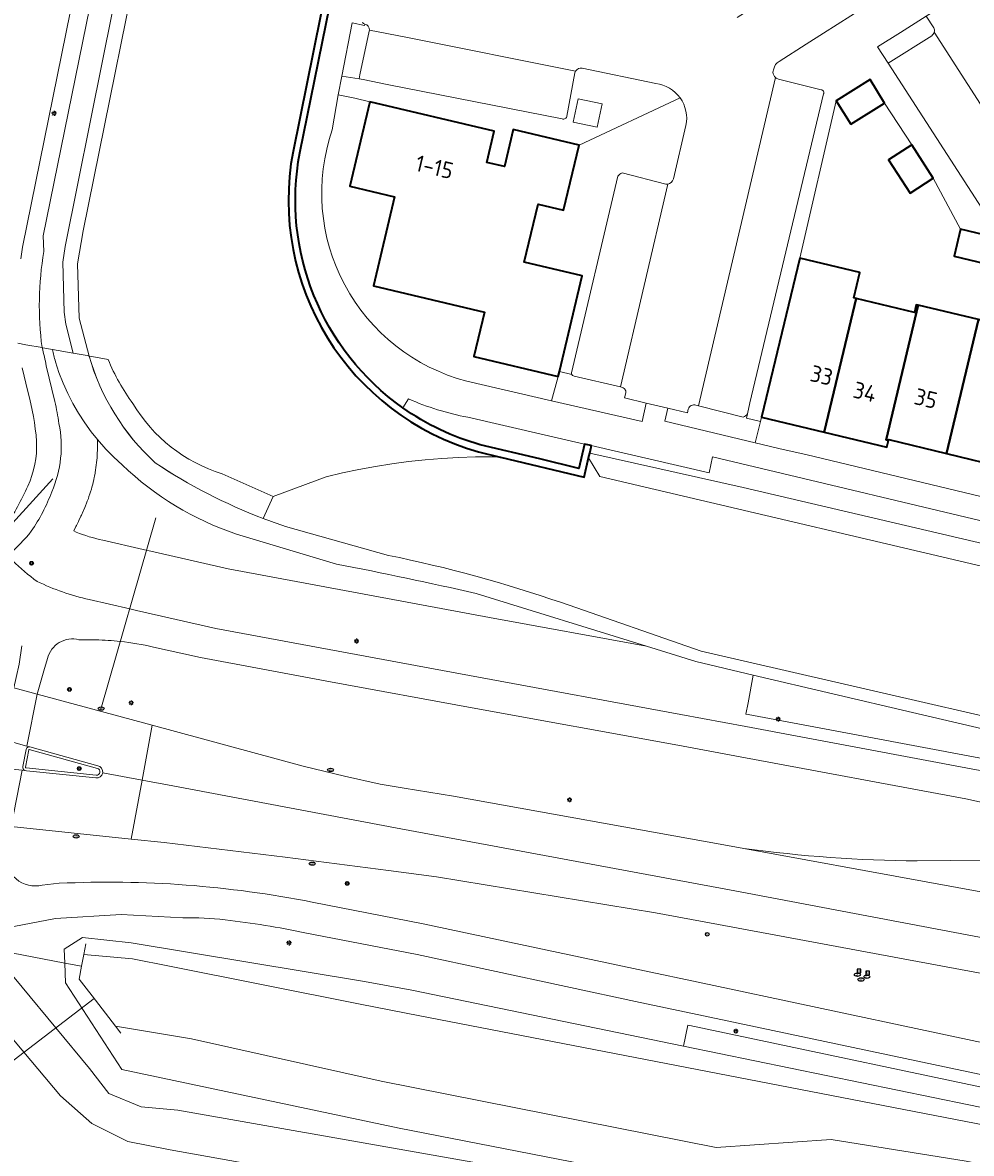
# Model space of a CAD drawing. Header units: metres. Extents: x 149984 to 156489, y 469398 to 478068.
# Tile 207 of 256: x 154310 to 154388, y 471612 to 471705. Entities that reach past the tile are written whole.
import ezdxf
from ezdxf.enums import TextEntityAlignment as Align

# ---------------------------------------------------------------- set-up
doc = ezdxf.new("R2010")
doc.units = ezdxf.units.M
doc.header["$LTSCALE"] = 0.75
for name, color, linetype, lineweight in [('B-WE-GK-BESCHOEIING-G', 252, 'GK-BESCHOEIING-SO', 18), ('B-WE-GK-KADEMUUR-GV', 252, 'Continuous', 35), ('B-WE-GR-GROENVOORZIENING-GV', 252, 'Continuous', 18), ('B-WE-GR-STRUIK-GV', 252, 'Continuous', 13), ('B-WE-IE-MEUBILAIR-S', 252, 'Continuous', 25), ('B-WE-IE-MEUBILAIR_WEGMEUBILAIR-GV', 252, 'Continuous', 18), ('B-WE-KW-KUNSTWERK_DUIKER-G', 6, 'Continuous', 18), ('B-WE-OG-BEBOUWING-GV', 6, 'Continuous', 35), ('B-WE-OG-BEBOUWING-T18', 1, 'Continuous', 18), ('B-WE-OG-TERREIN_BEGROEID-GV', 252, 'Continuous', 18), ('B-WE-OG-TERREIN_ERF-GV', 252, 'Continuous', 18), ('B-WE-OG-TERREIN_OEVER-GV', 252, 'Continuous', 18), ('B-WE-OG-WATER-GV', 252, 'Continuous', 18), ('B-WE-OG-WATER_SLOOT-GV', 252, 'Continuous', 18), ('B-WE-VH-GESLOTENVERHARDING-GV', 252, 'Continuous', 18), ('B-WE-VH-GESLOTENVERHARDING_ASFALT-GV', 252, 'Continuous', 18), ('B-WE-VH-ONVERHARD-GV', 252, 'Continuous', 18), ('B-WE-VH-OPENVERHARDING-GV', 252, 'Continuous', 18), ('B-WE-VH-OPENVERHARDING_BETONSTRAATSTEEN-GV', 252, 'Continuous', 18), ('B-WE-VH-OPENVERHARDING_STRAATBAKSTEEN-GV', 252, 'Continuous', 18), ('B-WE-VH-OPENVERHARDING_TEGEL-GV', 252, 'Continuous', 18)]:
    doc.layers.add(name, color=color, linetype=linetype, lineweight=lineweight)
doc.styles.add('NLCS-ISO', font='NLCS-ISO.ttf')
doc.styles.add('NLCS-ISO-M750-T18', font='NLCS-ISO.ttf', dxfattribs={"height": 1.35})
doc.linetypes.add('GK-BESCHOEIING-SO', pattern='A,18,-3,[1,NLCS.SHX,S=0.6,R=0,X=0,Y=0],-3', length=24)

# ---------------------------------------------------------------- blocks, each defined once
blk = doc.blocks.new('SIE-MEUBILAIR_BORD_VERKEER-SO')
blk.add_lwpolyline([(-0.5625, -0.5625), (0.5625, -0.5625), (0.5625, 0.5625), (-0.5625, 0.5625)], close=True)
at = {"style": 'NLCS-ISO'}
blk.add_text('vb', height=0.75, dxfattribs=at).set_placement((0, 0), align=Align.MIDDLE_CENTER)
blk = doc.blocks.new('SIE-MEUBILAIR_BORD_LOCATIEPAAL-SO')
blk.add_lwpolyline([(-0.75, -0.75), (0.75, -0.75), (0.75, 0.75), (-0.75, 0.75)], close=True)
at = {"style": 'NLCS-ISO'}
blk.add_text('lp', height=0.75, dxfattribs=at).set_placement((0.01, 0.12), align=Align.MIDDLE_CENTER)
blk = doc.blocks.new('SIE-MEUBILAIR_PAAL_VERKEERSBORD-SO')
blk.add_circle((0, 0), 0.75)
at = {"style": 'NLCS-ISO'}
blk.add_text('vb', height=0.75, dxfattribs=at).set_placement((0, 0.07), align=Align.MIDDLE_CENTER)
blk = doc.blocks.new('SIE-MEUBILAIR_PAAL_HECTOMETER-SO')
blk.add_circle((0, 0), 0.75)
at = {"style": 'NLCS-ISO'}
blk.add_text('hm', height=0.75, dxfattribs=at).set_placement((0.16, 0.07), align=Align.MIDDLE_CENTER)
blk = doc.blocks.new('SIE-MEUBILAIR_PAAL_LICHTMAST-SO')
for points in [[(-0.62, 0), (-1, 0)], [(-0.71, 0.71), (-0.44, 0.44)], [(0, 1), (0, 0.62)], [(0.44, 0.44), (0.71, 0.71)], [(1, 0), (0.62, 0)], [(-0.71, -0.71), (-0.44, -0.44)], [(0, -0.62), (0, -1)], [(0.44, -0.44), (0.71, -0.71)]]:
    blk.add_lwpolyline(points)
blk.add_circle((0, 0), 0.5)
blk = doc.blocks.new('SIE-MEUBILAIR_PUT_WATERLEIDINGPUT-SO')
blk.add_ellipse((0, 0), major_axis=(1.25, 0), ratio=0.54)
at = {"style": 'NLCS-ISO'}
blk.add_text('wl', height=0.75, dxfattribs=at).set_placement((-0.14, 0), align=Align.MIDDLE_CENTER)
blk = doc.blocks.new('SIE-MEUBILAIR_PUT_KOLK-SO')
blk.add_ellipse((0, 0), major_axis=(1.25, 0), ratio=0.54)
at = {"style": 'NLCS-ISO'}
blk.add_text('klk', height=0.75, dxfattribs=at).set_placement((0.03, 0), align=Align.MIDDLE_CENTER)

msp = doc.modelspace()

# ---------------------------------------------------------------- linework, layer by layer
at = {"layer": 'B-WE-GK-BESCHOEIING-G'}
for points in [[(154321.397, 471668.755, -0.137492), (154315.958, 471677.53)], [(154330.263, 471664.183, -0.055684), (154321.397, 471668.755)]]:
    msp.add_lwpolyline(points, format="xyb", dxfattribs=at)
at = {"layer": 'B-WE-GK-BESCHOEIING-G', "flags": 128}
for points in [[(154393.84, 471659.19), (154357.936, 471667.629)], [(154315.7, 471629.212), (154315.529, 471628.337)], [(154315.529, 471628.337), (154315.343, 471627.382)], [(154316.225, 471624.959), (154318.124, 471622.464)], [(154318.124, 471622.464), (154318.56, 471621.891)]]:
    msp.add_lwpolyline(points, dxfattribs=at)
at = {"layer": 'B-WE-GK-KADEMUUR-GV', "flags": 128}
for points in [[(154350.198, 471781.16), (154337.769, 471719.322), (154332.725, 471694.342)], [(154333.285, 471694.231), (154337.872, 471716.849), (154345.612, 471755.323), (154350.789, 471781.056), (154350.198, 471781.16)], [(154347.978, 471669.656), (154349.755, 471669.231), (154349.774, 471669.226), (154356.652, 471667.581), (154357.015, 471669.154), (154357.107, 471669.553), (154357.222, 471670.051), (154357.213, 471670.168), (154356.672, 471670.292), (154356.211, 471668.292), (154352.995, 471669.07), (154348.115, 471670.234)]]:
    msp.add_lwpolyline(points, dxfattribs=at)
at = {"layer": 'B-WE-GK-KADEMUUR-GV'}
for points in [[(154332.725, 471694.342, 0.388766), (154347.978, 471669.656)], [(154341.735, 471673.283, -0.293768), (154333.285, 471694.231)], [(154348.115, 471670.234, -0.085395), (154341.735, 471673.283)]]:
    msp.add_lwpolyline(points, format="xyb", dxfattribs=at)
at = {"layer": 'B-WE-GR-GROENVOORZIENING-GV', "flags": 128}
for points in [[(154312.962, 471678.064), (154312.166, 471678.206), (154312.096, 471678.218)], [(154312.447, 471676.715), (154313.153, 471673.788)], [(154388.648, 471644.603), (154370.13, 471648.059), (154369.943, 471648.094), (154370.116, 471649.022), (154370.543, 471651.313), (154365.814, 471652.428), (154361.785, 471653.676), (154348.881, 471656.051), (154327.394, 471660.047), (154321.023, 471661.482), (154320.523, 471661.608), (154320.404, 471661.637), (154317.093, 471662.387), (154316.786, 471662.459), (154316.512, 471662.529), (154316.242, 471662.603), (154315.971, 471662.684), (154315.705, 471662.768), (154315.434, 471662.86), (154315.173, 471662.954), (154314.907, 471663.056), (154314.696, 471663.163), (154314.88, 471663.517), (154314.919, 471663.595), (154315.088, 471663.935), (154315.127, 471664.016), (154315.29, 471664.359), (154315.327, 471664.44), (154315.484, 471664.786), (154315.507, 471664.839), (154315.608, 471665.069), (154315.667, 471665.211), (154315.761, 471665.443), (154315.817, 471665.59), (154315.904, 471665.829), (154315.954, 471665.973), (154316.033, 471666.21), (154316.079, 471666.357), (154316.15, 471666.597), (154316.193, 471666.749), (154316.257, 471666.991), (154316.294, 471667.142), (154316.35, 471667.386), (154316.383, 471667.54), (154316.407, 471667.664), (154316.431, 471667.785), (154316.45, 471667.884), (154316.458, 471667.935), (154316.499, 471668.182), (154316.523, 471668.339), (154316.556, 471668.587), (154316.574, 471668.743), (154316.6, 471668.992), (154316.613, 471669.146), (154316.63, 471669.396), (154316.639, 471669.551), (154316.649, 471669.802), (154316.652, 471669.96), (154316.654, 471670.229), (154316.653, 471670.363), (154316.647, 471670.613), (154316.644, 471670.669), (154316.146, 471671.288), (154315.599, 471672.043), (154315.093, 471672.825), (154314.627, 471673.632), (154314.203, 471674.461), (154313.822, 471675.312), (154313.486, 471676.18), (154313.194, 471677.065)], [(154318.694, 471668.578), (154318.006, 471669.206), (154317.35, 471669.868), (154316.644, 471670.669), (154316.647, 471670.613), (154316.653, 471670.363), (154316.654, 471670.229), (154316.652, 471669.96), (154316.649, 471669.802), (154316.639, 471669.551), (154316.63, 471669.396), (154316.613, 471669.146), (154316.6, 471668.992), (154316.574, 471668.743), (154316.556, 471668.587), (154316.523, 471668.339), (154316.499, 471668.182), (154316.458, 471667.935), (154316.45, 471667.884), (154316.431, 471667.785)], [(154316.431, 471667.785), (154316.407, 471667.664), (154316.383, 471667.54), (154316.35, 471667.386), (154316.294, 471667.142), (154316.257, 471666.991), (154316.193, 471666.749), (154316.15, 471666.597), (154316.079, 471666.357), (154316.033, 471666.21), (154315.954, 471665.973), (154315.904, 471665.829), (154315.817, 471665.59), (154315.761, 471665.443), (154315.667, 471665.211), (154315.608, 471665.069), (154315.507, 471664.839), (154315.484, 471664.786), (154315.327, 471664.44), (154315.29, 471664.359), (154315.127, 471664.016), (154315.088, 471663.935), (154314.919, 471663.595), (154314.88, 471663.517), (154314.696, 471663.163), (154314.907, 471663.056), (154315.173, 471662.954), (154315.434, 471662.86), (154315.705, 471662.768), (154315.971, 471662.684), (154316.242, 471662.603), (154316.512, 471662.529), (154316.786, 471662.459), (154317.093, 471662.387), (154320.404, 471661.637), (154320.523, 471661.608), (154321.023, 471661.482), (154327.394, 471660.047), (154348.881, 471656.051), (154361.785, 471653.676), (154347.776, 471658.016)], [(154336.293, 471660.438), (154328.075, 471662.902)], [(154315.969, 471657.516), (154319.298, 471656.761), (154319.86, 471656.619), (154326.389, 471655.149), (154347.971, 471651.135), (154364.601, 471648.074), (154369.946, 471647.076), (154388.464, 471643.62), (154399.382, 471641.57)], [(154316.521, 471654.2), (154315.13, 471654.22)], [(154401.015, 471637.937), (154394.696, 471639.67), (154388.006, 471641.134), (154369.481, 471644.587), (154364.336, 471645.546), (154347.446, 471648.629), (154335.797, 471650.763), (154325.127, 471652.76), (154321.252, 471653.606)], [(154312.54, 471652.675), (154312.248, 471651.67), (154311.699, 471649.74), (154321.147, 471647.184), (154333.566, 471643.824), (154336.941, 471643.009), (154339.882, 471642.355), (154341.851, 471642.005), (154345.9, 471641.349), (154368.133, 471637.362), (154369.774, 471637.068)], [(154411.013, 471641.757), (154403.349, 471643.635), (154383.63, 471648.227), (154370.543, 471651.313), (154370.116, 471649.022), (154369.943, 471648.094), (154370.13, 471648.059), (154388.648, 471644.603), (154399.567, 471642.553), (154412.178, 471640.168), (154421.207, 471638.417), (154423.546, 471637.962), (154423.592, 471637.953), (154429.4, 471636.538)], [(154396.859, 471625.381), (154366.937, 471630.954), (154362.509, 471631.779), (154344.519, 471634.723), (154340.56, 471635.26), (154332.084, 471636.335), (154322.136, 471637.558), (154319.422, 471637.838), (154309.559, 471638.857), (154309.365, 471637.879), (154309.233, 471636.899), (154309.181, 471636.624)], [(154384.012, 471636.035), (154394.842, 471636.159)], [(154312.11, 471634.06), (154313.503, 471634.2)], [(154334.294, 471632.648), (154343.431, 471630.865), (154361.613, 471627.012), (154366.026, 471626.074), (154395.362, 471619.84)], [(154323.666, 471631.353), (154318.596, 471631.634), (154313.188, 471631.306), (154309.062, 471630.512)], [(154361.249, 471624.401), (154342.915, 471628.35), (154333.699, 471630.117)], [(154307.867, 471628.802), (154313.955, 471627.646), (154313.915, 471628.79), (154315.426, 471629.749), (154319.407, 471629.301), (154338.591, 471626.142), (154342.493, 471625.424), (154364.822, 471620.821), (154365.178, 471622.549), (154365.337, 471622.516), (154394.617, 471616.331)], [(154394.821, 471617.31), (154365.544, 471623.494), (154361.249, 471624.401)]]:
    msp.add_lwpolyline(points, dxfattribs=at)
at = {"layer": 'B-WE-GR-GROENVOORZIENING-GV'}
for points in [[(154312.096, 471678.218, -0.024632), (154312.447, 471676.715)], [(154313.194, 471677.065, -0.013959), (154312.962, 471678.064)], [(154313.153, 471673.788, -0.013842), (154313.486, 471671.99)], [(154313.486, 471671.99, -0.153732), (154312.897, 471666.363)], [(154328.075, 471662.902, -0.110694), (154318.694, 471668.578)], [(154312.897, 471666.363, -0.057977), (154311.213, 471663.126)], [(154311.213, 471663.126, -0.037083), (154309.363, 471661.2)], [(154309.695, 471660.709, 0.046379), (154311.689, 471659.014)], [(154347.776, 471658.016, 0.007469), (154336.293, 471660.438)], [(154311.689, 471659.014, 0.058448), (154315.969, 471657.516)], [(154315.13, 471654.22, 0.414274), (154312.54, 471652.675)], [(154318.531, 471654.079, 0.023358), (154316.521, 471654.2)], [(154321.252, 471653.606, 0.032679), (154318.531, 471654.079)], [(154309.181, 471636.624, 0.533229), (154312.11, 471634.06)], [(154369.774, 471637.068, 0.032101), (154384.012, 471636.035)], [(154313.503, 471634.2, -0.060894), (154334.294, 471632.648)], [(154327.149, 471631.19, 0.038769), (154323.666, 471631.353)], [(154333.699, 471630.117, 0.027345), (154327.149, 471631.19)]]:
    msp.add_lwpolyline(points, format="xyb", dxfattribs=at)
at = {"layer": 'B-WE-GR-GROENVOORZIENING-GV', "flags": 128}
msp.add_lwpolyline([(154462.643, 471601.893), (154462.737, 471602.366), (154458.316, 471603.22), (154455.064, 471603.828), (154454.977, 471603.849), (154451.955, 471604.7), (154423.2, 471610.44), (154416.364, 471611.849), (154394.617, 471616.331), (154365.337, 471622.516), (154365.178, 471622.549), (154364.822, 471620.821), (154394.13, 471614.779), (154423.072, 471609.3), (154453.904, 471603.264), (154458.861, 471602.642)], close=True, dxfattribs=at)
at = {"layer": 'B-WE-GR-STRUIK-GV', "flags": 128}
for points in [[(154385.389, 471704.496), (154384.764, 471705.458), (154382.647, 471704.128), (154380.754, 471702.939), (154381.628, 471701.586)], [(154338.633, 471704.808), (154338.609, 471704.697), (154337.592, 471704.92), (154336.73, 471700.524), (154338.15, 471700.314), (154338.221, 471700.627), (154338.983, 471704.22), (154338.995, 471704.317)], [(154381.628, 471701.586), (154385.21, 471703.855)], [(154355.643, 471675.999), (154354.619, 471676.256), (154354.526, 471675.86), (154353.965, 471673.854), (154361.403, 471672.138), (154361.739, 471673.663), (154359.967, 471674.082), (154360.067, 471674.505)], [(154359.636, 471674.987), (154355.824, 471675.883), (154355.775, 471675.895)], [(154359.712, 471674.969), (154359.636, 471674.987)], [(154342.215, 471674), (154341.735, 471673.283)], [(154369.713, 471672.503), (154366.034, 471673.435), (154365.837, 471673.485)], [(154365.208, 471673.164), (154365.136, 471672.86), (154363.52, 471673.242), (154363.272, 471672.18), (154370.693, 471670.404), (154371.135, 471672.152), (154369.998, 471672.429), (154370.077, 471672.784)], [(154348.115, 471670.234), (154352.995, 471669.07), (154356.211, 471668.292), (154356.672, 471670.292), (154347.08, 471672.496)]]:
    msp.add_lwpolyline(points, dxfattribs=at)
at = {"layer": 'B-WE-GR-STRUIK-GV'}
for points in [[(154338.995, 471704.317, 0.341321), (154338.633, 471704.808)], [(154385.21, 471703.855, 0.186199), (154385.423, 471704.141)], [(154385.423, 471704.141, 0.186098), (154385.389, 471704.496)], [(154355.775, 471675.895, -0.169123), (154355.643, 471675.999)], [(154360.067, 471674.505, 0.433416), (154359.712, 471674.969)], [(154347.08, 471672.496, -0.052613), (154342.215, 471674)], [(154365.837, 471673.485, 0.459146), (154365.208, 471673.164)], [(154341.735, 471673.283, 0.085395), (154348.115, 471670.234)], [(154370.077, 471672.784, -0.178334), (154369.713, 471672.503)]]:
    msp.add_lwpolyline(points, format="xyb", dxfattribs=at)
at = {"layer": 'B-WE-IE-MEUBILAIR_WEGMEUBILAIR-GV', "flags": 128}
for points in [[(154310.783, 471645.19), (154310.528, 471643.802)], [(154310.74, 471643.737), (154311.002, 471645.163)], [(154311.049, 471645.192), (154316.645, 471643.647)], [(154316.677, 471643.866), (154311.104, 471645.405)], [(154310.693, 471643.464), (154310.827, 471643.45), (154316.514, 471642.858)], [(154316.537, 471643.077), (154310.785, 471643.676)]]:
    msp.add_lwpolyline(points, dxfattribs=at)
at = {"layer": 'B-WE-IE-MEUBILAIR_WEGMEUBILAIR-GV'}
for points in [[(154311.104, 471645.405, 0.451543), (154310.783, 471645.19)], [(154311.002, 471645.163, -0.447213), (154311.049, 471645.192)], [(154310.528, 471643.802, 0.404302), (154310.693, 471643.464)], [(154310.785, 471643.676, -0.451146), (154310.74, 471643.737)], [(154317.078, 471643.284, 0.399912), (154316.677, 471643.866)], [(154316.514, 471642.858, 0.401817), (154317.078, 471643.284)], [(154316.645, 471643.647, -0.919529), (154316.537, 471643.077)]]:
    msp.add_lwpolyline(points, format="xyb", dxfattribs=at)
at = {"layer": 'B-WE-KW-KUNSTWERK_DUIKER-G', "flags": 128}
for points in [[(154312.989, 471667.445), (154303.043, 471656.545)], [(154316.939, 471648.514), (154321.435, 471664.231)], [(154299.085, 471611.511), (154316.388, 471624.745)]]:
    msp.add_lwpolyline(points, dxfattribs=at)
at = {"layer": 'B-WE-OG-BEBOUWING-GV', "flags": 128}
for points in [[(154378.556, 471696.588), (154381.341, 471698.318), (154380.147, 471700.24), (154377.362, 471698.51)], [(154339.03, 471698.428), (154337.391, 471691.489), (154341.06, 471690.622), (154339.328, 471683.294), (154348.447, 471681.139), (154347.587, 471677.5), (154354.526, 471675.86), (154354.619, 471676.256), (154356.48, 471684.132), (154351.732, 471685.254), (154352.871, 471690.013), (154354.957, 471689.516), (154356.229, 471694.851), (154350.828, 471696.138), (154350.103, 471693.097), (154348.642, 471693.446), (154349.249, 471696.013)], [(154383.572, 471694.871), (154381.674, 471693.638), (154383.448, 471690.907), (154385.346, 471692.14)], [(154387.57, 471687.944), (154387.048, 471685.742), (154390.153, 471685.006), (154390.675, 471687.208)], [(154378.419, 471679.839), (154378.998, 471682.258), (154378.813, 471682.303), (154379.314, 471684.388), (154374.365, 471685.578), (154371.222, 471672.508), (154376.368, 471671.274)], [(154376.368, 471671.274), (154381.517, 471670.039), (154381.665, 471670.59), (154381.461, 471670.639), (154384.109, 471681.709), (154383.945, 471681.748), (154383.791, 471681.106), (154378.998, 471682.258), (154378.419, 471679.839)], [(154386.437, 471669.518), (154389.069, 471680.52), (154384.109, 471681.709), (154381.461, 471670.639), (154381.665, 471670.59), (154381.684, 471670.662)], [(154389.069, 471680.52), (154386.437, 471669.518), (154391.394, 471668.325), (154394.029, 471679.332)]]:
    msp.add_lwpolyline(points, close=True, dxfattribs=at)
at = {"layer": 'B-WE-OG-TERREIN_BEGROEID-GV', "flags": 128}
for points in [[(154312.096, 471678.218), (154312.166, 471678.206), (154312.962, 471678.064), (154314.661, 471677.761), (154314.045, 471680.143), (154313.926, 471681.127), (154313.804, 471685.243), (154314.005, 471686.529), (154317.084, 471701.935), (154330.566, 471768.817), (154343.109, 471830.466), (154355.361, 471889.999)], [(154355.361, 471889.999), (154353.989, 471890.275), (154353.864, 471890.071), (154351.906, 471880.518), (154351.311, 471879.611), (154332.797, 471788.522), (154312.184, 471687.405), (154312.241, 471686.109)], [(154405.388, 471660.162), (154371.786, 471668.159), (154367.206, 471669.249), (154366.912, 471667.94), (154357.213, 471670.168), (154357.222, 471670.051), (154357.107, 471669.553), (154369.711, 471666.731), (154407.632, 471657.845)]]:
    msp.add_lwpolyline(points, dxfattribs=at)
for points in [[(154341.62, 471814.247), (154342.685, 471819.71), (154353.033, 471872.783), (154355.102, 471883.395), (154355.522, 471885.191), (154355.598, 471885.265), (154356.523, 471889.765), (154355.361, 471889.999), (154343.109, 471830.466), (154330.566, 471768.817), (154317.084, 471701.935), (154314.005, 471686.529), (154313.804, 471685.243), (154313.926, 471681.127), (154314.045, 471680.143), (154314.661, 471677.761), (154315.792, 471677.56), (154315.958, 471677.53), (154315.142, 471680.633), (154314.996, 471685.101), (154315.466, 471687.829), (154326.926, 471744.376), (154331.514, 471767.33), (154336.446, 471791.7)], [(154313.955, 471627.646), (154307.867, 471628.802), (154307.679, 471629.033), (154307.67, 471628.996), (154315.994, 471618.98), (154317.576, 471616.918), (154320.229, 471615.837), (154323.245, 471615.558), (154372.845, 471606.808), (154373.048, 471607.912), (154341.441, 471614.084), (154318.651, 471618.904), (154314.013, 471626.009), (154313.956, 471627.646)], [(154297.386, 471612.756), (154298.202, 471612.61), (154299.248, 471611.308), (154300.803, 471609.247), (154310.344, 471608.962), (154341.546, 471602.53), (154353.17, 471600.15), (154363.583, 471598.01), (154364.781, 471604.754), (154322.626, 471612.302), (154319.148, 471612.988), (154316.201, 471614.462), (154313.6, 471616.73), (154304.856, 471627.143), (154304.006, 471627.365), (154299.945, 471625.432), (154299.927, 471625.24), (154299.061, 471620.983), (154297.721, 471614.401)]]:
    msp.add_lwpolyline(points, close=True, dxfattribs=at)
at = {"layer": 'B-WE-OG-TERREIN_BEGROEID-GV'}
msp.add_lwpolyline([(154312.241, 471686.109, 0.074062), (154312.096, 471678.218)], format="xyb", dxfattribs=at)
at = {"layer": 'B-WE-OG-TERREIN_ERF-GV', "flags": 128}
for points in [[(154347.01, 471675.459), (154353.965, 471673.854), (154354.526, 471675.86), (154347.587, 471677.5), (154348.447, 471681.139), (154339.328, 471683.294), (154341.06, 471690.622), (154337.391, 471691.489), (154339.03, 471698.428), (154337.792, 471698.721), (154336.442, 471698.996), (154335.951, 471696.122)], [(154390.153, 471685.006), (154387.048, 471685.742), (154387.57, 471687.944), (154385.346, 471692.14), (154383.448, 471690.907), (154381.674, 471693.638), (154383.572, 471694.871), (154381.341, 471698.318), (154378.556, 471696.588), (154377.362, 471698.51), (154374.365, 471685.578), (154379.314, 471684.388), (154378.813, 471682.303), (154378.998, 471682.258), (154383.791, 471681.106), (154383.945, 471681.748), (154384.109, 471681.709), (154389.069, 471680.52)], [(154391.394, 471668.325), (154386.437, 471669.518), (154381.684, 471670.662), (154381.665, 471670.59), (154381.517, 471670.039), (154376.368, 471671.274), (154371.222, 471672.508), (154371.135, 471672.152), (154370.693, 471670.404), (154372.65, 471669.936), (154374.973, 471669.415), (154406.378, 471661.876)]]:
    msp.add_lwpolyline(points, dxfattribs=at)
at = {"layer": 'B-WE-OG-TERREIN_ERF-GV'}
msp.add_lwpolyline([(154335.951, 471696.122, 0.436671), (154347.01, 471675.459)], format="xyb", dxfattribs=at)
at = {"layer": 'B-WE-OG-TERREIN_OEVER-GV', "flags": 128}
for points in [[(154315.958, 471677.53), (154315.792, 471677.56), (154314.661, 471677.761), (154312.962, 471678.064)], [(154313.194, 471677.065), (154313.486, 471676.18), (154313.822, 471675.312), (154314.203, 471674.461), (154314.627, 471673.632), (154315.093, 471672.825), (154315.599, 471672.043), (154316.146, 471671.288), (154316.644, 471670.669), (154317.35, 471669.868), (154318.006, 471669.206), (154318.694, 471668.578)], [(154407.632, 471657.845), (154369.711, 471666.731), (154357.107, 471669.553), (154357.015, 471669.154), (154357.936, 471667.629), (154393.84, 471659.19)], [(154340.56, 471661.148), (154332.114, 471663.522)], [(154328.075, 471662.902), (154336.293, 471660.438)], [(154347.776, 471658.016), (154361.785, 471653.676), (154365.814, 471652.428), (154370.543, 471651.313), (154383.63, 471648.227), (154403.349, 471643.635), (154411.013, 471641.757)], [(154366.277, 471653.275), (154354.785, 471657.262)], [(154465.159, 471626.841), (154517.352, 471617.092), (154526.814, 471615.284), (154566.637, 471607.673), (154602.464, 471600.883), (154602.873, 471601.955), (154567.528, 471608.675), (154516.479, 471618.312), (154470.544, 471626.887), (154456.641, 471630.187), (154433.376, 471637.817), (154420.303, 471640.874), (154406.72, 471643.968), (154366.277, 471653.275)], [(154394.13, 471614.779), (154364.822, 471620.821), (154342.493, 471625.424), (154338.591, 471626.142), (154319.407, 471629.301), (154315.426, 471629.749), (154313.915, 471628.79), (154313.955, 471627.646), (154313.956, 471627.646), (154315.343, 471627.382), (154315.529, 471628.337), (154319.539, 471628), (154322.56, 471627.401), (154338.237, 471624.276), (154343.155, 471623.296), (154393.832, 471613.5)], [(154398.17, 471609.311), (154388.047, 471611.363), (154376.94, 471613.157), (154367.493, 471612.492), (154339.979, 471617.934), (154324.39, 471621.406), (154318.124, 471622.464), (154316.225, 471624.959), (154315.733, 471625.57), (154315.134, 471626.312), (154315.343, 471627.382), (154313.956, 471627.646), (154314.013, 471626.009), (154318.651, 471618.904), (154341.441, 471614.084), (154373.048, 471607.912), (154373.145, 471608.637), (154380.863, 471608.218), (154396.352, 471605.809)]]:
    msp.add_lwpolyline(points, dxfattribs=at)
at = {"layer": 'B-WE-OG-TERREIN_OEVER-GV'}
for points in [[(154312.962, 471678.064, 0.013959), (154313.194, 471677.065)], [(154321.397, 471668.755, -0.137436), (154315.958, 471677.53)], [(154318.694, 471668.578, 0.110694), (154328.075, 471662.902)], [(154330.263, 471664.183, -0.055746), (154321.397, 471668.755)], [(154332.114, 471663.522, -0.01126), (154330.263, 471664.183)], [(154354.785, 471657.262, 0.033313), (154340.56, 471661.148)], [(154336.293, 471660.438, -0.007469), (154347.776, 471658.016)]]:
    msp.add_lwpolyline(points, format="xyb", dxfattribs=at)
at = {"layer": 'B-WE-OG-WATER-GV', "flags": 128}
for points in [[(154332.725, 471694.342), (154337.769, 471719.322), (154350.198, 471781.16), (154351.427, 471788.153), (154352.363, 471787.988), (154352.71, 471789.958), (154351.774, 471790.123), (154353.003, 471797.115), (154384.165, 471791.636), (154387.035, 471791.279), (154387.808, 471793.501), (154388.068, 471793.416), (154388.054, 471793.338), (154388.389, 471793.278), (154388.473, 471793.263), (154390.205, 471792.953)], [(154336.446, 471791.7), (154331.514, 471767.33), (154326.926, 471744.376), (154315.466, 471687.829), (154314.996, 471685.101), (154315.142, 471680.633), (154315.958, 471677.53), (154316.502, 471677.433), (154317.529, 471677.25)], [(154326.895, 471667.86), (154331.101, 471665.979), (154335.446, 471667.605), (154336.786, 471667.923), (154338.133, 471668.208), (154339.487, 471668.458), (154340.847, 471668.674), (154342.213, 471668.855), (154343.582, 471669.002), (154344.268, 471669.062), (154344.954, 471669.114), (154346.329, 471669.191), (154347.706, 471669.233), (154349.083, 471669.24), (154349.404, 471669.234), (154349.774, 471669.226), (154349.755, 471669.231), (154347.978, 471669.656)], [(154442.984, 471646.987), (154431.234, 471650.296), (154427.092, 471651.407), (154393.84, 471659.19), (154357.936, 471667.629), (154357.015, 471669.154), (154356.652, 471667.581), (154349.774, 471669.226), (154349.404, 471669.234), (154349.083, 471669.24), (154347.706, 471669.233), (154346.329, 471669.191), (154344.954, 471669.114), (154344.268, 471669.062), (154343.582, 471669.002), (154342.213, 471668.855), (154340.847, 471668.674), (154339.487, 471668.458), (154338.133, 471668.208), (154336.786, 471667.923), (154335.446, 471667.605), (154331.101, 471665.979), (154330.263, 471664.183)], [(154332.114, 471663.522), (154340.56, 471661.148)], [(154354.785, 471657.262), (154366.277, 471653.275), (154406.72, 471643.968)], [(154393.832, 471613.5), (154343.155, 471623.296), (154338.237, 471624.276), (154322.56, 471627.401), (154319.539, 471628), (154315.529, 471628.337), (154315.343, 471627.382), (154315.134, 471626.312), (154315.733, 471625.57), (154316.225, 471624.959), (154318.124, 471622.464), (154324.39, 471621.406), (154339.979, 471617.934), (154367.493, 471612.492), (154376.94, 471613.157), (154388.047, 471611.363), (154398.17, 471609.311)]]:
    msp.add_lwpolyline(points, dxfattribs=at)
at = {"layer": 'B-WE-OG-WATER-GV'}
for points in [[(154347.978, 471669.656, -0.388766), (154332.725, 471694.342)], [(154317.529, 471677.25, 0.063074), (154319.57, 471673.617)], [(154319.57, 471673.617, 0.187133), (154326.895, 471667.86)], [(154330.263, 471664.183, 0.01126), (154332.114, 471663.522)], [(154340.56, 471661.148, -0.033313), (154354.785, 471657.262)]]:
    msp.add_lwpolyline(points, format="xyb", dxfattribs=at)
at = {"layer": 'B-WE-OG-WATER_SLOOT-GV', "flags": 128}
for points in [[(154317.529, 471677.25), (154316.502, 471677.433), (154315.958, 471677.53)], [(154331.101, 471665.979), (154326.895, 471667.86)], [(154330.263, 471664.183), (154331.101, 471665.979)]]:
    msp.add_lwpolyline(points, dxfattribs=at)
at = {"layer": 'B-WE-OG-WATER_SLOOT-GV'}
for points in [[(154315.958, 471677.53, 0.137436), (154321.397, 471668.755)], [(154319.57, 471673.617, -0.063074), (154317.529, 471677.25)], [(154326.895, 471667.86, -0.187133), (154319.57, 471673.617)], [(154321.397, 471668.755, 0.055746), (154330.263, 471664.183)]]:
    msp.add_lwpolyline(points, format="xyb", dxfattribs=at)
at = {"layer": 'B-WE-VH-GESLOTENVERHARDING-GV', "flags": 128}
for points in [[(154310.917, 471674.601), (154310.46, 471676.567)], [(154369.481, 471644.587), (154388.006, 471641.134), (154394.696, 471639.67), (154401.015, 471637.937), (154411.581, 471636.009), (154417.62, 471635.178), (154420.538, 471634.693), (154421.017, 471637.435), (154411.99, 471639.186), (154399.382, 471641.57), (154388.464, 471643.62), (154369.946, 471647.076), (154364.601, 471648.074), (154347.971, 471651.135), (154326.389, 471655.149), (154319.86, 471656.619), (154319.298, 471656.761), (154315.969, 471657.516)], [(154315.13, 471654.22), (154316.521, 471654.2)], [(154310.444, 471653.715), (154310.222, 471652.213), (154309.975, 471651.113), (154309.785, 471650.266), (154311.699, 471649.74), (154312.248, 471651.67), (154312.54, 471652.675)], [(154321.252, 471653.606), (154325.127, 471652.76), (154335.797, 471650.763), (154347.446, 471648.629), (154364.336, 471645.546), (154369.481, 471644.587)], [(154317.078, 471643.284), (154320.317, 471642.686), (154321.147, 471647.184), (154311.699, 471649.74), (154310.841, 471645.479), (154311.104, 471645.405)], [(154311.104, 471645.405), (154310.841, 471645.479), (154309.583, 471645.836), (154308.917, 471646.026), (154308.771, 471646.067)], [(154310.528, 471643.802), (154310.783, 471645.19)], [(154311.104, 471645.405), (154316.677, 471643.866)], [(154308.287, 471643.705), (154308.444, 471643.689), (154310.466, 471643.487), (154310.693, 471643.464)], [(154316.514, 471642.858), (154310.827, 471643.45), (154310.693, 471643.464), (154310.466, 471643.487), (154309.559, 471638.857), (154319.422, 471637.838), (154320.317, 471642.686), (154317.078, 471643.284)], [(154369.774, 471637.068), (154399.753, 471631.579)], [(154394.842, 471636.159), (154384.012, 471636.035)], [(154313.503, 471634.2), (154312.11, 471634.06)], [(154333.699, 471630.117), (154342.915, 471628.35), (154361.249, 471624.401), (154365.544, 471623.494), (154394.821, 471617.31), (154416.566, 471612.828), (154417.056, 471615.392), (154395.362, 471619.84), (154366.026, 471626.074), (154361.613, 471627.012), (154343.431, 471630.865), (154334.294, 471632.648)], [(154308.121, 471630.213), (154309.062, 471630.512), (154313.188, 471631.306), (154318.596, 471631.634), (154323.666, 471631.353)]]:
    msp.add_lwpolyline(points, dxfattribs=at)
at = {"layer": 'B-WE-VH-GESLOTENVERHARDING-GV'}
for points in [[(154311.649, 471670.498, 0.049745), (154310.917, 471674.601)], [(154310.928, 471666.846, 0.117434), (154311.649, 471670.498)], [(154309.093, 471663.522, 0.044332), (154310.928, 471666.846)], [(154311.689, 471659.014, -0.046379), (154309.695, 471660.709)], [(154315.969, 471657.516, -0.058448), (154311.689, 471659.014)], [(154312.54, 471652.675, -0.414274), (154315.13, 471654.22)], [(154316.521, 471654.2, -0.023358), (154318.531, 471654.079)], [(154318.531, 471654.079, -0.032679), (154321.252, 471653.606)], [(154310.783, 471645.19, -0.451543), (154311.104, 471645.405)], [(154310.693, 471643.464, -0.404302), (154310.528, 471643.802)], [(154316.677, 471643.866, -0.399912), (154317.078, 471643.284)], [(154317.078, 471643.284, -0.401817), (154316.514, 471642.858)], [(154312.11, 471634.06, -0.533229), (154309.181, 471636.624)], [(154384.012, 471636.035, -0.032101), (154369.774, 471637.068)], [(154334.294, 471632.648, 0.060894), (154313.503, 471634.2)], [(154323.666, 471631.353, -0.038769), (154327.149, 471631.19)], [(154327.149, 471631.19, -0.027345), (154333.699, 471630.117)]]:
    msp.add_lwpolyline(points, format="xyb", dxfattribs=at)
at = {"layer": 'B-WE-VH-GESLOTENVERHARDING-GV', "flags": 128}
for points in [[(154311.699, 471649.74), (154309.785, 471650.266), (154308.917, 471646.026), (154309.583, 471645.836), (154310.841, 471645.479)], [(154399.753, 471631.579), (154369.774, 471637.068), (154368.133, 471637.362), (154345.9, 471641.349), (154341.851, 471642.005), (154339.882, 471642.355), (154336.941, 471643.009), (154333.566, 471643.824), (154321.147, 471647.184), (154320.317, 471642.686), (154322.845, 471642.219), (154341.571, 471638.673), (154369.032, 471633.59), (154397.96, 471628.099), (154418.711, 471624.27), (154419.349, 471627.889), (154414.513, 471628.83)], [(154366.937, 471630.954), (154396.859, 471625.381), (154418.205, 471621.401), (154418.711, 471624.27), (154397.96, 471628.099), (154369.032, 471633.59), (154341.571, 471638.673), (154322.845, 471642.219), (154320.317, 471642.686), (154319.422, 471637.838), (154322.136, 471637.558), (154332.084, 471636.335), (154340.56, 471635.26), (154344.519, 471634.723), (154362.509, 471631.779)]]:
    msp.add_lwpolyline(points, close=True, dxfattribs=at)
at = {"layer": 'B-WE-VH-GESLOTENVERHARDING_ASFALT-GV', "flags": 128}
msp.add_lwpolyline([(154310.348, 471685.517), (154310.478, 471686.467), (154331.26, 471788.726), (154352.033, 471891.166)], dxfattribs=at)
at = {"layer": 'B-WE-VH-ONVERHARD-GV', "flags": 128}
msp.add_lwpolyline([(154358.116, 471698.246), (154356.145, 471698.651), (154355.752, 471696.738), (154357.723, 471696.333)], close=True, dxfattribs=at)
at = {"layer": 'B-WE-VH-OPENVERHARDING-GV', "flags": 128}
for points in [[(154312.096, 471678.218), (154310.756, 471678.457), (154310.105, 471678.573)], [(154310.46, 471676.567), (154310.917, 471674.601)], [(154313.153, 471673.788), (154312.447, 471676.715)], [(154310.783, 471645.19), (154310.528, 471643.802)], [(154316.677, 471643.866), (154311.104, 471645.405)], [(154310.693, 471643.464), (154310.827, 471643.45), (154316.514, 471642.858)]]:
    msp.add_lwpolyline(points, dxfattribs=at)
at = {"layer": 'B-WE-VH-OPENVERHARDING-GV'}
for points in [[(154312.447, 471676.715, 0.024632), (154312.096, 471678.218)], [(154310.917, 471674.601, -0.049745), (154311.649, 471670.498)], [(154313.486, 471671.99, 0.013842), (154313.153, 471673.788)], [(154312.897, 471666.363, 0.153732), (154313.486, 471671.99)], [(154311.649, 471670.498, -0.117434), (154310.928, 471666.846)], [(154310.928, 471666.846, -0.044332), (154309.093, 471663.522)], [(154311.213, 471663.126, 0.057977), (154312.897, 471666.363)], [(154309.363, 471661.2, 0.037083), (154311.213, 471663.126)], [(154311.104, 471645.405, 0.451543), (154310.783, 471645.19)], [(154310.528, 471643.802, 0.404302), (154310.693, 471643.464)], [(154317.078, 471643.284, 0.399912), (154316.677, 471643.866)], [(154316.514, 471642.858, 0.401817), (154317.078, 471643.284)]]:
    msp.add_lwpolyline(points, format="xyb", dxfattribs=at)
at = {"layer": 'B-WE-VH-OPENVERHARDING_BETONSTRAATSTEEN-GV', "flags": 128}
for points in [[(154390.252, 471707.645), (154389.684, 471708.55), (154384.764, 471705.458), (154385.389, 471704.496)], [(154385.423, 471704.141), (154393.456, 471691.638)], [(154393.456, 471691.638), (154385.423, 471704.141)], [(154385.21, 471703.855), (154381.628, 471701.586), (154389.321, 471689.675)]]:
    msp.add_lwpolyline(points, dxfattribs=at)
at = {"layer": 'B-WE-VH-OPENVERHARDING_BETONSTRAATSTEEN-GV'}
for points in [[(154385.423, 471704.141, -0.186199), (154385.21, 471703.855)], [(154385.389, 471704.496, -0.186098), (154385.423, 471704.141)]]:
    msp.add_lwpolyline(points, format="xyb", dxfattribs=at)
at = {"layer": 'B-WE-VH-OPENVERHARDING_STRAATBAKSTEEN-GV', "flags": 128}
for points in [[(154372.664, 471701.743), (154374.898, 471703.166), (154376.322, 471704.072), (154380.822, 471706.937), (154390.529, 471713.232), (154391.882, 471714.109), (154398.228, 471718.224), (154399.584, 471719.1), (154403.213, 471721.446), (154404.52, 471722.291), (154410.529, 471726.176), (154407.808, 471730.229), (154406.32, 471729.24), (154390.161, 471718.821), (154390.05, 471718.749), (154388.326, 471717.637), (154384.426, 471715.123), (154379.278, 471711.804), (154378.314, 471711.183), (154374.803, 471708.933), (154373.333, 471707.991), (154372.027, 471707.154), (154369.228, 471705.36)], [(154355.238, 471697.244), (154355.873, 471700.795), (154355.936, 471700.931), (154341.999, 471703.737), (154338.995, 471704.317), (154338.983, 471704.22), (154338.221, 471700.627), (154338.15, 471700.314)], [(154338.995, 471704.317), (154341.999, 471703.737), (154355.936, 471700.931)], [(154356.489, 471701.196), (154362.546, 471699.935)], [(154365.837, 471673.485), (154366.034, 471673.435), (154372.384, 471700.417)], [(154372.384, 471700.417), (154366.034, 471673.435), (154369.713, 471672.503)], [(154372.166, 471700.852), (154372.229, 471701.121)], [(154338.15, 471700.314), (154338.478, 471700.265), (154340.459, 471699.833), (154354.845, 471697.014)], [(154376.133, 471699.401), (154372.619, 471700.281)], [(154370.077, 471672.784), (154370.268, 471673.677), (154376.309, 471699.063)], [(154365.014, 471696.468), (154363.983, 471692.077)], [(154359.417, 471692.32), (154355.604, 471676.136)], [(154363.359, 471691.655), (154359.763, 471692.572)], [(154355.824, 471675.883), (154359.636, 471674.987), (154363.517, 471691.661)], [(154363.517, 471691.661), (154359.636, 471674.987), (154359.712, 471674.969)], [(154355.775, 471675.895), (154355.824, 471675.883)], [(154360.067, 471674.505), (154359.967, 471674.082), (154361.739, 471673.663), (154363.52, 471673.242), (154365.136, 471672.86), (154365.208, 471673.164)]]:
    msp.add_lwpolyline(points, dxfattribs=at)
at = {"layer": 'B-WE-VH-OPENVERHARDING_STRAATBAKSTEEN-GV'}
for points in [[(154338.432, 471704.962, 0.166635), (154338.633, 471704.808)], [(154338.633, 471704.808, -0.341321), (154338.995, 471704.317)], [(154372.229, 471701.121, -0.194064), (154372.664, 471701.743)], [(154355.936, 471700.931, -0.291032), (154356.489, 471701.196)], [(154372.384, 471700.417, -0.188419), (154372.166, 471700.852)], [(154372.619, 471700.281, -0.104178), (154372.384, 471700.417)], [(154362.546, 471699.935, -0.207729), (154364.533, 471698.744)], [(154364.533, 471698.744, -0.208665), (154365.014, 471696.468)], [(154376.309, 471699.063, 0.598624), (154376.133, 471699.401)], [(154354.845, 471697.014, 0.428235), (154355.238, 471697.244)], [(154359.763, 471692.572, 0.160769), (154359.417, 471692.32)], [(154363.983, 471692.077, -0.287956), (154363.517, 471691.661)], [(154363.517, 471691.661, -0.075841), (154363.359, 471691.655)], [(154355.604, 471676.136, 0.137901), (154355.643, 471675.999)], [(154355.643, 471675.999, 0.169123), (154355.775, 471675.895)], [(154359.712, 471674.969, -0.433416), (154360.067, 471674.505)], [(154365.208, 471673.164, -0.459146), (154365.837, 471673.485)], [(154369.713, 471672.503, 0.178334), (154370.077, 471672.784)]]:
    msp.add_lwpolyline(points, format="xyb", dxfattribs=at)
at = {"layer": 'B-WE-VH-OPENVERHARDING_TEGEL-GV', "flags": 128}
for points in [[(154352.033, 471891.166), (154331.26, 471788.726), (154310.478, 471686.467), (154310.348, 471685.517)], [(154312.241, 471686.109), (154312.184, 471687.405), (154332.797, 471788.522), (154351.311, 471879.611), (154351.906, 471880.518)], [(154403.454, 471695.388), (154404.882, 471694.335), (154406.326, 471695.265), (154401.479, 471702.884), (154398.139, 471708.085), (154395.591, 471712.407), (154396.786, 471713.211), (154412.413, 471723.174), (154410.529, 471726.176), (154404.52, 471722.291), (154403.213, 471721.446), (154399.584, 471719.1), (154398.228, 471718.224), (154391.882, 471714.109), (154390.529, 471713.232), (154380.822, 471706.937), (154376.322, 471704.072), (154374.898, 471703.166), (154372.664, 471701.743)], [(154339.78, 471710.586), (154339.796, 471710.668), (154338.801, 471710.855), (154339.946, 471716.49), (154337.872, 471716.849), (154333.285, 471694.231)], [(154389.321, 471689.675), (154381.628, 471701.586), (154380.754, 471702.939), (154382.647, 471704.128), (154384.764, 471705.458), (154389.684, 471708.55), (154393.646, 471711.039), (154394.678, 471709.51), (154403.553, 471695.73)], [(154335.951, 471696.122), (154336.442, 471698.996), (154336.73, 471700.524), (154337.592, 471704.92), (154338.609, 471704.697), (154338.633, 471704.808)], [(154354.845, 471697.014), (154340.459, 471699.833), (154338.478, 471700.265), (154338.15, 471700.314), (154336.73, 471700.524), (154336.442, 471698.996), (154337.792, 471698.721), (154339.03, 471698.428), (154349.249, 471696.013), (154348.642, 471693.446), (154350.103, 471693.097), (154350.828, 471696.138), (154356.229, 471694.851), (154364.533, 471698.744)], [(154355.936, 471700.931), (154355.873, 471700.795), (154355.238, 471697.244)], [(154362.546, 471699.935), (154356.489, 471701.196)], [(154372.229, 471701.121), (154372.166, 471700.852)], [(154376.309, 471699.063), (154370.268, 471673.677), (154370.077, 471672.784), (154369.998, 471672.429), (154371.135, 471672.152), (154371.222, 471672.508), (154374.365, 471685.578), (154377.362, 471698.51), (154380.147, 471700.24), (154381.341, 471698.318), (154383.572, 471694.871), (154385.346, 471692.14), (154387.57, 471687.944), (154390.675, 471687.208), (154393.78, 471686.471), (154397.518, 471685.589), (154400.607, 471684.854), (154403.695, 471684.118), (154405.515, 471683.704), (154408.661, 471682.935)], [(154372.619, 471700.281), (154376.133, 471699.401)], [(154364.533, 471698.744), (154356.229, 471694.851), (154354.957, 471689.516), (154352.871, 471690.013), (154351.732, 471685.254), (154356.48, 471684.132), (154354.619, 471676.256), (154355.643, 471675.999)], [(154363.983, 471692.077), (154365.014, 471696.468)], [(154355.604, 471676.136), (154359.417, 471692.32)], [(154359.763, 471692.572), (154363.359, 471691.655)], [(154310.105, 471678.573), (154310.756, 471678.457), (154312.096, 471678.218)], [(154347.08, 471672.496), (154356.672, 471670.292), (154357.213, 471670.168), (154366.912, 471667.94), (154367.206, 471669.249), (154371.786, 471668.159), (154405.388, 471660.162), (154428.634, 471654.582), (154432.744, 471653.752), (154433.16, 471655.634), (154406.378, 471661.876), (154374.973, 471669.415), (154372.65, 471669.936), (154370.693, 471670.404), (154363.272, 471672.18), (154363.52, 471673.242), (154361.739, 471673.663), (154361.403, 471672.138), (154353.965, 471673.854), (154347.01, 471675.459)], [(154341.735, 471673.283), (154342.215, 471674)]]:
    msp.add_lwpolyline(points, dxfattribs=at)
at = {"layer": 'B-WE-VH-OPENVERHARDING_TEGEL-GV'}
for points in [[(154338.633, 471704.808, -0.166635), (154338.432, 471704.962)], [(154372.664, 471701.743, 0.194064), (154372.229, 471701.121)], [(154356.489, 471701.196, 0.291032), (154355.936, 471700.931)], [(154372.166, 471700.852, 0.188419), (154372.384, 471700.417)], [(154372.384, 471700.417, 0.104178), (154372.619, 471700.281)], [(154364.533, 471698.744, 0.207729), (154362.546, 471699.935)], [(154365.014, 471696.468, 0.208665), (154364.533, 471698.744)], [(154376.133, 471699.401, -0.598624), (154376.309, 471699.063)], [(154355.238, 471697.244, -0.428235), (154354.845, 471697.014)], [(154347.01, 471675.459, -0.436671), (154335.951, 471696.122)], [(154333.285, 471694.231, 0.293768), (154341.735, 471673.283)], [(154359.417, 471692.32, -0.160769), (154359.763, 471692.572)], [(154363.517, 471691.661, 0.287956), (154363.983, 471692.077)], [(154363.359, 471691.655, 0.075841), (154363.517, 471691.661)], [(154312.096, 471678.218, -0.074062), (154312.241, 471686.109)], [(154355.643, 471675.999, -0.137901), (154355.604, 471676.136)], [(154342.215, 471674, 0.052613), (154347.08, 471672.496)]]:
    msp.add_lwpolyline(points, format="xyb", dxfattribs=at)
at = {"layer": 'B-WE-VH-OPENVERHARDING_TEGEL-GV', "flags": 128}
for points in [[(154355.752, 471696.738), (154356.145, 471698.651), (154358.116, 471698.246), (154357.723, 471696.333)], [(154364.781, 471604.754), (154365.533, 471604.619), (154366.861, 471602.599), (154373.568, 471601.466), (154374.456, 471606.603), (154372.845, 471606.808), (154323.245, 471615.558), (154320.229, 471615.837), (154317.576, 471616.918), (154315.994, 471618.98), (154307.67, 471628.996), (154307.679, 471629.033), (154307.673, 471629.041), (154307.651, 471629.1), (154304.006, 471627.365), (154304.856, 471627.143), (154313.6, 471616.73), (154316.201, 471614.462), (154319.148, 471612.988), (154322.626, 471612.302)]]:
    msp.add_lwpolyline(points, close=True, dxfattribs=at)

# ---------------------------------------------------------------- block references
at = {"layer": 'B-WE-IE-MEUBILAIR-S', "xscale": 0.2, "yscale": 0.2, "zscale": 0.2}
for name, p in [('SIE-MEUBILAIR_PAAL_LICHTMAST-SO', (154313.084, 471697.475)), ('SIE-MEUBILAIR_PAAL_VERKEERSBORD-SO', (154311.238, 471660.506)), ('SIE-MEUBILAIR_BORD_VERKEER-SO', (154311.238, 471660.506)), ('SIE-MEUBILAIR_PAAL_LICHTMAST-SO', (154337.944, 471654.103)), ('SIE-MEUBILAIR_PAAL_VERKEERSBORD-SO', (154314.351, 471650.13)), ('SIE-MEUBILAIR_BORD_VERKEER-SO', (154314.351, 471650.13)), ('SIE-MEUBILAIR_PUT_KOLK-SO', (154316.954, 471648.557)), ('SIE-MEUBILAIR_PAAL_LICHTMAST-SO', (154319.42, 471649.031)), ('SIE-MEUBILAIR_PAAL_LICHTMAST-SO', (154372.59, 471647.684)), ('SIE-MEUBILAIR_PAAL_VERKEERSBORD-SO', (154315.148, 471643.627)), ('SIE-MEUBILAIR_BORD_VERKEER-SO', (154315.148, 471643.627)), ('SIE-MEUBILAIR_PUT_KOLK-SO', (154335.804, 471643.518)), ('SIE-MEUBILAIR_PAAL_LICHTMAST-SO', (154355.447, 471641.057)), ('SIE-MEUBILAIR_PUT_KOLK-SO', (154314.899, 471638.056)), ('SIE-MEUBILAIR_PUT_KOLK-SO', (154334.298, 471635.813)), ('SIE-MEUBILAIR_PAAL_VERKEERSBORD-SO', (154337.176, 471634.193)), ('SIE-MEUBILAIR_BORD_VERKEER-SO', (154337.176, 471634.193)), ('SIE-MEUBILAIR_PAAL_HECTOMETER-SO', (154366.761, 471630.013)), ('SIE-MEUBILAIR_PAAL_LICHTMAST-SO', (154332.392, 471629.301)), ('SIE-MEUBILAIR_BORD_LOCATIEPAAL-SO', (154379.238, 471626.991)), ('SIE-MEUBILAIR_PUT_WATERLEIDINGPUT-SO', (154379.107, 471626.684)), ('SIE-MEUBILAIR_PUT_WATERLEIDINGPUT-SO', (154379.403, 471626.294)), ('SIE-MEUBILAIR_PUT_WATERLEIDINGPUT-SO', (154379.882, 471626.525)), ('SIE-MEUBILAIR_BORD_LOCATIEPAAL-SO', (154379.942, 471626.835)), ('SIE-MEUBILAIR_PAAL_LICHTMAST-SO', (154369.111, 471622.046))]:
    msp.add_blockref(name, p, dxfattribs=at)

# ---------------------------------------------------------------- texts
at = {"layer": 'B-WE-OG-BEBOUWING-T18', "style": 'NLCS-ISO-M750-T18'}
for s, rotation, p in [('1-15', 346.7, (154344.348, 471693.061)), ('33', 346.5, (154376.163, 471675.945)), ('34', 346.6, (154379.716, 471674.584)), ('35', 346.5, (154384.738, 471674.041))]:
    msp.add_text(s, height=1.35, rotation=rotation, dxfattribs=at).set_placement(p, align=Align.MIDDLE)

doc.saveas('drawing.dxf')
